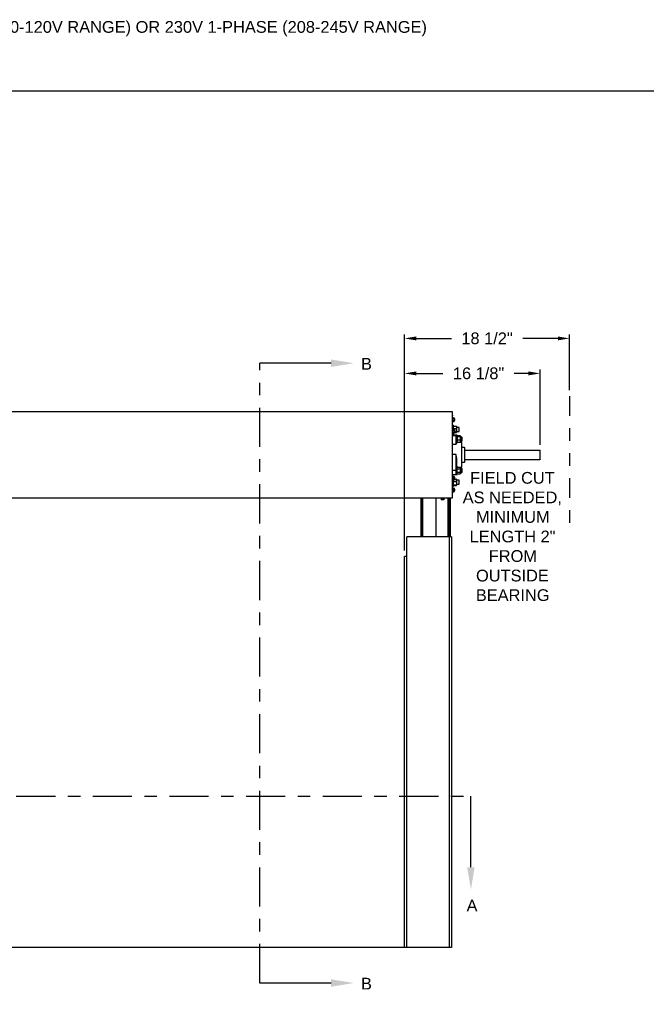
# Model space of a CAD drawing. Header units: inches. Extents: x 170 to 312, y 215 to 248.
# Tile 106 of 256: x 179 to 184, y 240 to 248. Entities that reach past the tile are written whole.
import ezdxf
from ezdxf import colors
from ezdxf.entities.mleader import LeaderData, LeaderLine
from ezdxf.math import Vec2, Vec3

# ---------------------------------------------------------------- set-up
doc = ezdxf.new("R2010")
doc.units = ezdxf.units.IN
doc.header["$LTSCALE"] = 0.25
doc.header["$MEASUREMENT"] = 0
doc.linetypes.add('CENTER', pattern=[2, 1.25, -0.25, 0.25, -0.25])
doc.linetypes.add('PHANTOM2', pattern=[1.25, 0.625, -0.125, 0.125, -0.125, 0.125, -0.125])
for name, color, linetype in [('ANNOTATIONS', 1, 'Continuous'), ('HIDDEN', 6, 'PHANTOM2'), ('MOTOR LH', 7, 'Continuous'), ('SECTION CUTS', 6, 'CENTER')]:
    doc.layers.add(name, color=color, linetype=linetype)
doc.styles.add('ARIAL', font='arial.ttf', dxfattribs={"height": 0.09375})
doc.styles.get("Standard").update_dxf_attribs({"font": 'romans.shx'})
doc.dimstyles.new('STANDARD$0', dxfattribs={"dimtxt": 0.09375, "dimasz": 0.09375, "dimexe": 0.03125, "dimexo": 0.046875, "dimgap": 0.09, "dimtad": 0, "dimtih": 1, "dimtoh": 1, "dimdec": 4, "dimzin": 0, "dimdsep": 46, "dimtxsty": 'ARIAL', "dimcen": 0.09, "dimadec": 0, "dimazin": 0, "dimtfac": 1, "dimtdec": 4, "dimtofl": 0, "dimtmove": 0, "dimatfit": 1, "dimfxl": 1, "dimtolj": 1, "dimtzin": 0, "dimarcsym": 0})

# ---------------------------------------------------------------- blocks, each defined once
blk = doc.blocks.new('*D19')
at = {"layer": 'ANNOTATIONS', "color": 0, "lineweight": -2, "transparency": 16777216}
for p, q in [((182.1158, 243.507), (182.1158, 244.9548)), ((182.2095, 244.9236), (182.423, 244.9236)), ((183.1072, 244.9236), (182.9932, 244.9236)), ((183.201, 244.3538), (183.201, 244.9548))]:
    blk.add_line(p, q, dxfattribs=at)
at = {"layer": 'ANNOTATIONS', "color": 0, "transparency": 16777216}
for points in [[(182.2095, 244.9392), (182.2095, 244.908), (182.1158, 244.9236)], [(183.1072, 244.9392), (183.1072, 244.908), (183.201, 244.9236)]]:
    blk.add_solid(points, dxfattribs=at)
at = {"layer": 'defpoints', "color": 0, "transparency": 16777216}
for p in [(182.1158, 244.9236), (183.201, 244.3069), (182.1158, 243.4601)]:
    blk.add_point(p, dxfattribs=at)
at = {"layer": 'ANNOTATIONS', "color": 0, "transparency": 16777216, "insert": (182.7081, 244.9236), "char_height": 0.09375, "attachment_point": 5, "style": 'ARIAL'}
blk.add_mtext('\\A1;16 1/8"', dxfattribs=at)
blk = doc.blocks.new('*D20')
at = {"layer": 'ANNOTATIONS', "color": 0, "lineweight": -2, "transparency": 16777216}
for p, q in [((182.1158, 243.507), (182.1158, 245.2347)), ((182.2095, 245.2035), (182.4907, 245.2035)), ((183.3421, 245.2035), (183.0609, 245.2035)), ((183.4358, 244.7884), (183.4358, 245.2347))]:
    blk.add_line(p, q, dxfattribs=at)
at = {"layer": 'ANNOTATIONS', "color": 0, "transparency": 16777216}
for points in [[(182.2095, 245.2191), (182.2095, 245.1878), (182.1158, 245.2035)], [(183.3421, 245.2191), (183.3421, 245.1878), (183.4358, 245.2035)]]:
    blk.add_solid(points, dxfattribs=at)
at = {"layer": 'defpoints', "color": 0, "transparency": 16777216}
for p in [(182.1158, 245.2035), (183.4358, 244.7416), (182.1158, 243.4601)]:
    blk.add_point(p, dxfattribs=at)
at = {"layer": 'ANNOTATIONS', "color": 0, "transparency": 16777216, "insert": (182.7758, 245.2035), "char_height": 0.09375, "attachment_point": 5, "style": 'ARIAL'}
blk.add_mtext('\\A1;18 1/2"', dxfattribs=at)

msp = doc.modelspace()

# ---------------------------------------------------------------- linework, layer by layer
at = {"layer": 'defpoints'}
msp.add_lwpolyline([(189.05875, 234.44685), (169.58887, 234.44685), (169.58887, 247.18196), (189.05875, 247.18196)], close=True, dxfattribs=at)
at = {"layer": 'HIDDEN'}
msp.add_line((183.43582, 244.74155), (183.43582, 243.71086), dxfattribs=at)
at = {"layer": 'MOTOR LH'}
for p, q in [((176.73259, 244.61782), (182.49822, 244.61782)), ((182.49822, 244.61635), (176.73259, 244.61635)), ((182.49822, 244.61782), (182.49822, 243.92737)), ((182.49822, 244.5851), (182.49897, 244.5851)), ((182.49897, 243.9601), (182.49897, 244.5851)), ((182.50053, 244.56964), (182.49897, 244.56752)), ((182.49897, 244.54018), (182.50053, 244.53806)), ((182.50053, 244.56964), (182.51153, 244.56964)), ((182.50053, 244.56174), (182.51153, 244.56174)), ((182.50053, 244.54596), (182.51153, 244.54596)), ((182.50053, 244.53806), (182.51153, 244.53806)), ((182.51309, 244.56752), (182.51153, 244.56964)), ((182.51153, 244.53806), (182.51309, 244.54018)), ((182.51309, 244.54018), (182.51309, 244.56752)), ((182.51664, 244.56166), (182.51309, 244.56166)), ((182.51309, 244.54604), (182.51664, 244.54604)), ((182.5185, 244.5598), (182.51664, 244.56166)), ((182.51664, 244.54604), (182.51664, 244.56166)), ((182.51664, 244.54604), (182.5185, 244.5479)), ((182.5185, 244.5479), (182.5185, 244.5598)), ((182.50491, 244.50891), (182.49897, 244.50891)), ((182.50053, 244.47589), (182.49897, 244.47377)), ((182.50053, 244.47589), (182.51153, 244.47589)), ((182.50053, 244.46799), (182.51153, 244.46799)), ((182.50053, 244.45221), (182.51153, 244.45221)), ((182.50491, 244.50891), (182.50491, 244.47589)), ((182.50554, 244.49989), (182.50491, 244.49916)), ((182.50803, 244.50166), (182.52978, 244.50166)), ((182.50803, 244.482), (182.52978, 244.482)), ((182.51309, 244.47377), (182.51153, 244.47589)), ((182.51309, 244.44643), (182.51309, 244.47377)), ((182.51664, 244.46791), (182.51309, 244.46791)), ((182.51309, 244.45229), (182.51664, 244.45229)), ((182.5185, 244.46605), (182.51664, 244.46791)), ((182.51664, 244.45229), (182.51664, 244.46791)), ((182.51664, 244.45229), (182.5185, 244.45415)), ((182.5185, 244.45415), (182.5185, 244.46605)), ((182.5185, 244.45607), (182.52978, 244.45607)), ((182.53291, 244.49916), (182.53228, 244.49989)), ((182.53228, 244.45156), (182.53291, 244.45229)), ((182.53291, 244.49916), (182.53291, 244.45229)), ((182.55217, 244.49135), (182.53291, 244.49135)), ((182.53291, 244.4601), (182.55217, 244.4601)), ((182.55403, 244.48949), (182.55217, 244.49135)), ((182.55217, 244.4601), (182.55217, 244.49135)), ((182.55217, 244.4601), (182.55403, 244.46196)), ((182.55403, 244.46196), (182.55403, 244.48949)), ((182.49897, 244.44643), (182.50053, 244.44431)), ((182.49897, 244.44254), (182.50491, 244.44254)), ((182.52647, 244.42885), (182.49897, 244.42885)), ((182.52647, 244.42396), (182.49897, 244.42396)), ((182.50053, 244.44431), (182.51153, 244.44431)), ((182.50491, 244.44431), (182.50491, 244.44254)), ((182.51153, 244.44431), (182.51309, 244.44643)), ((182.51309, 244.44979), (182.52978, 244.44979)), ((182.52647, 244.42885), (182.52647, 244.35589)), ((182.53616, 244.43079), (182.53022, 244.43079)), ((182.53022, 244.3734), (182.53022, 244.43079)), ((182.53616, 244.37135), (182.53616, 244.43079)), ((182.53714, 244.42217), (182.53616, 244.42104)), ((182.53616, 244.37416), (182.53714, 244.37302)), ((182.56103, 244.42402), (182.53928, 244.42402)), ((182.56103, 244.41588), (182.53928, 244.41588)), ((182.56103, 244.38946), (182.53928, 244.38946)), ((182.56416, 244.42104), (182.56318, 244.42217)), ((182.56318, 244.37302), (182.56416, 244.37416)), ((182.56416, 244.37416), (182.56416, 244.42104)), ((182.57523, 244.41322), (182.56416, 244.41322)), ((182.56416, 244.38197), (182.57523, 244.38197)), ((182.57709, 244.41136), (182.57523, 244.41322)), ((182.57523, 244.38197), (182.57523, 244.41322)), ((182.57523, 244.38197), (182.57709, 244.38383)), ((182.57709, 244.38383), (182.57709, 244.41136)), ((182.49822, 244.3351), (182.49897, 244.3351)), ((182.49897, 244.31166), (182.49822, 244.31166)), ((182.52647, 244.35589), (182.49897, 244.35589)), ((182.57147, 244.37135), (182.53397, 244.37135)), ((182.53397, 244.36971), (182.53397, 244.37135)), ((182.57147, 244.37135), (182.57147, 244.17385)), ((182.57522, 244.1776), (182.57522, 244.3676)), ((182.59459, 244.33022), (182.57522, 244.33022)), ((182.59459, 244.33022), (182.59459, 244.21498)), ((182.59834, 244.21873), (182.59834, 244.32647)), ((182.59834, 244.31087), (183.19706, 244.31087)), ((183.19706, 244.31087), (183.19706, 244.23354)), ((183.20097, 244.23744), (183.20097, 244.30688)), ((182.49822, 244.23354), (182.49897, 244.23354)), ((182.52647, 244.27504), (182.49897, 244.27504)), ((182.52647, 244.27504), (182.52647, 244.11635)), ((182.53022, 244.11441), (182.53022, 244.23647)), ((182.53397, 244.18079), (182.53397, 244.23779)), ((182.57522, 244.21498), (182.59459, 244.21498)), ((183.19706, 244.23354), (182.59834, 244.23354)), ((183.20097, 244.23744), (183.19706, 244.23354)), ((182.49822, 244.2101), (182.49897, 244.2101)), ((182.52647, 244.14837), (182.49897, 244.14837)), ((182.53616, 244.18079), (182.53022, 244.18079)), ((182.53616, 244.11441), (182.53616, 244.18079)), ((182.53882, 244.17413), (182.53616, 244.17104)), ((182.53616, 244.17385), (182.53858, 244.17385)), ((182.53928, 244.17464), (182.53887, 244.17408)), ((182.53928, 244.17464), (182.56103, 244.17464)), ((182.53928, 244.1602), (182.56103, 244.1602)), ((182.56103, 244.17464), (182.56144, 244.17408)), ((182.56416, 244.17104), (182.56149, 244.17413)), ((182.56173, 244.17385), (182.57147, 244.17385)), ((182.56416, 244.17104), (182.56416, 244.12416)), ((182.57523, 244.16322), (182.56416, 244.16322)), ((182.57709, 244.16136), (182.57523, 244.16322)), ((182.57523, 244.13197), (182.57523, 244.16322)), ((182.57709, 244.13383), (182.57709, 244.16136)), ((182.49897, 244.09682), (182.49822, 244.09682)), ((182.49897, 244.09291), (182.49822, 244.09291)), ((182.49822, 244.07729), (182.49897, 244.07729)), ((182.49822, 244.07338), (182.49897, 244.07338)), ((182.49897, 244.11635), (182.52647, 244.11635)), ((182.49995, 244.1001), (182.49897, 244.09877)), ((182.49897, 244.07143), (182.49995, 244.0701)), ((182.50053, 244.10077), (182.5001, 244.09998)), ((182.50053, 244.10077), (182.51153, 244.10077)), ((182.50053, 244.09132), (182.51153, 244.09132)), ((182.50053, 244.07564), (182.51153, 244.07564)), ((182.50053, 244.06942), (182.51153, 244.06942)), ((182.50491, 244.06947), (182.50491, 244.01941)), ((182.50491, 244.0687), (182.50501, 244.06942)), ((182.50803, 244.05886), (182.52978, 244.05886)), ((182.51153, 244.10077), (182.51196, 244.09998)), ((182.51309, 244.09877), (182.51212, 244.1001)), ((182.51212, 244.0701), (182.51309, 244.07143)), ((182.51309, 244.07143), (182.51309, 244.09877)), ((182.51664, 244.09291), (182.51309, 244.09291)), ((182.51309, 244.07729), (182.51664, 244.07729)), ((182.5185, 244.09105), (182.51664, 244.09291)), ((182.51664, 244.07729), (182.51664, 244.09291)), ((182.51664, 244.07729), (182.5185, 244.07915)), ((182.51789, 244.07853), (182.52978, 244.07853)), ((182.5185, 244.07915), (182.5185, 244.09105)), ((182.53022, 244.11441), (182.53616, 244.11441)), ((182.53291, 244.07604), (182.53228, 244.07676)), ((182.53291, 244.07604), (182.53291, 244.02916)), ((182.55217, 244.06947), (182.53291, 244.06947)), ((182.53616, 244.12416), (182.53882, 244.12107)), ((182.53928, 244.13316), (182.56103, 244.13316)), ((182.53928, 244.12056), (182.56103, 244.12056)), ((182.55403, 244.06761), (182.55217, 244.06947)), ((182.55217, 244.03822), (182.55217, 244.06947)), ((182.55403, 244.04008), (182.55403, 244.06761)), ((182.56149, 244.12107), (182.56416, 244.12416)), ((182.56416, 244.13197), (182.57523, 244.13197)), ((182.57523, 244.13197), (182.57709, 244.13383)), ((182.49897, 244.01941), (182.50491, 244.01941)), ((182.49995, 244.00635), (182.49897, 244.00502)), ((182.50053, 244.00702), (182.5001, 244.00623)), ((182.50053, 244.00702), (182.51153, 244.00702)), ((182.50053, 243.99757), (182.51153, 243.99757)), ((182.50053, 243.98189), (182.51153, 243.98189)), ((182.50491, 244.02916), (182.50553, 244.02843)), ((182.50803, 244.03293), (182.52978, 244.03293)), ((182.50803, 244.02667), (182.52978, 244.02667)), ((182.51153, 244.00702), (182.51196, 244.00623)), ((182.51309, 244.00502), (182.51212, 244.00635)), ((182.51309, 243.97768), (182.51309, 244.00502)), ((182.51664, 243.99916), (182.51309, 243.99916)), ((182.51309, 243.98354), (182.51664, 243.98354)), ((182.5185, 243.9973), (182.51664, 243.99916)), ((182.51664, 243.98354), (182.51664, 243.99916)), ((182.51664, 243.98354), (182.5185, 243.9854)), ((182.5185, 243.9854), (182.5185, 243.9973)), ((182.53228, 244.02843), (182.53291, 244.02916)), ((182.53291, 244.03822), (182.55217, 244.03822)), ((182.55217, 244.03822), (182.55403, 244.04008)), ((176.73259, 243.92885), (182.49822, 243.92885)), ((182.49822, 243.92737), (176.73259, 243.92737)), ((182.24823, 243.61635), (182.24823, 243.92737)), ((182.24831, 243.92737), (182.24831, 243.61635)), ((182.24947, 243.61635), (182.24947, 243.92737)), ((182.24955, 243.92737), (182.24955, 243.61635)), ((182.25071, 243.61635), (182.25071, 243.92737)), ((182.25078, 243.92737), (182.25078, 243.61635)), ((182.25193, 243.61635), (182.25193, 243.92737)), ((182.25201, 243.92737), (182.25201, 243.61635)), ((182.25315, 243.61635), (182.25315, 243.92737)), ((182.25323, 243.92737), (182.25323, 243.61635)), ((182.25436, 243.92737), (182.25436, 243.61635)), ((182.2548, 243.61635), (182.2548, 243.92737)), ((182.25518, 243.61635), (182.25518, 243.92737)), ((182.25526, 243.92737), (182.25526, 243.61635)), ((182.2564, 243.61635), (182.2564, 243.92737)), ((182.25648, 243.92737), (182.25648, 243.61635)), ((182.25763, 243.61635), (182.25763, 243.92737)), ((182.2577, 243.92737), (182.2577, 243.61635)), ((182.25886, 243.61635), (182.25886, 243.92737)), ((182.25893, 243.92737), (182.25893, 243.61635)), ((182.2601, 243.61635), (182.2601, 243.92737)), ((182.26018, 243.92737), (182.26018, 243.61635)), ((182.36578, 243.92737), (182.36578, 243.61635)), ((182.40509, 243.92737), (182.40509, 243.9255)), ((182.43509, 243.9255), (182.40509, 243.9255)), ((182.40863, 243.9255), (182.40863, 243.91362)), ((182.43156, 243.91362), (182.40863, 243.91362)), ((182.42009, 243.9255), (182.42009, 243.91362)), ((182.43156, 243.9255), (182.43156, 243.91362)), ((182.43509, 243.9255), (182.43509, 243.92737)), ((182.46547, 243.61635), (182.46547, 243.92737)), ((182.47591, 243.61635), (182.47591, 243.92737)), ((182.48334, 243.61635), (182.48334, 243.92737)), ((182.49822, 243.9601), (182.49897, 243.9601)), ((182.49897, 243.97768), (182.49995, 243.97635)), ((182.50053, 243.97567), (182.51153, 243.97567)), ((182.51212, 243.97635), (182.51309, 243.97768)), ((182.49078, 243.61635), (182.13366, 243.61635)), ((182.13366, 240.33385), (182.13366, 243.61635)), ((182.47291, 243.61635), (182.47291, 240.33385)), ((182.49078, 243.61635), (182.49078, 240.33385)), ((182.13366, 243.4601), (182.11578, 243.4601)), ((182.11578, 240.33385), (182.11578, 243.4601)), ((182.49078, 240.33385), (176.74078, 240.33385))]:
    msp.add_line(p, q, dxfattribs=at)
at = {"layer": 'MOTOR LH', "flags": 128}
for points in [[(182.49822, 244.5919), (182.49849, 244.59053), (182.49897, 244.5851)], [(182.53022, 244.23647), (182.53029, 244.23673), (182.5305, 244.23697), (182.53085, 244.2372), (182.53132, 244.2374), (182.53189, 244.23757), (182.53253, 244.23769), (182.53324, 244.23776), (182.53397, 244.23779)]]:
    msp.add_lwpolyline(points, dxfattribs=at)
at = {"layer": 'MOTOR LH'}
for centre, radius, start, end in [((182.52647, 244.4251), 0.00375, 0, 90), ((182.52674, 244.42047), 0.00349, 5.267444, 94.440988), ((182.53397, 244.3751), 0.00375, 180, 270), ((182.53394, 244.37343), 0.00372, 180.482212, 270.474228), ((182.57147, 244.3676), 0.00375, 0, 90), ((182.59459, 244.32647), 0.00375, 0, 90), ((182.59459, 244.21873), 0.00375, 270, 0), ((182.52741, 244.11031), 0.03807, 85.762955, 91.410059), ((182.57147, 244.1776), 0.00375, 270, 0), ((182.52647, 244.1201), 0.00375, 270, 0)]:
    msp.add_arc(centre, radius, start, end, dxfattribs=at)
for points, knots in [([(182.49897, 244.56569), (182.49921, 244.56686), (182.4995, 244.56821), (182.50041, 244.56947), (182.50053, 244.56964)], [0, 0, 0, 0, 0.87222847, 1, 1, 1, 1]), ([(182.50053, 244.56174), (182.49979, 244.56295), (182.49899, 244.56425), (182.49897, 244.5656), (182.49897, 244.56569)], [0, 0, 0, 0, 0.9320645, 1, 1, 1, 1]), ([(182.49897, 244.55385), (182.49898, 244.55436), (182.49904, 244.55705), (182.49987, 244.55964), (182.50053, 244.56174)], [0, 0, 0, 0, 0.1896638, 1, 1, 1, 1]), ([(182.50053, 244.54596), (182.50029, 244.54662), (182.49939, 244.54916), (182.49915, 244.55186), (182.49897, 244.55385)], [0, 0, 0, 0, 0.26209151, 1, 1, 1, 1]), ([(182.49897, 244.54201), (182.49921, 244.54318), (182.4995, 244.54453), (182.50041, 244.54579), (182.50053, 244.54596)], [0, 0, 0, 0, 0.8722285, 1, 1, 1, 1]), ([(182.50053, 244.53806), (182.49979, 244.53927), (182.49899, 244.54057), (182.49897, 244.54192), (182.49897, 244.54201)], [0, 0, 0, 0, 0.93206447, 1, 1, 1, 1]), ([(182.51309, 244.56569), (182.51285, 244.56686), (182.51257, 244.56821), (182.51165, 244.56947), (182.51153, 244.56964)], [0, 0, 0, 0, 0.87222847, 1, 1, 1, 1]), ([(182.51153, 244.56174), (182.51227, 244.56295), (182.51307, 244.56425), (182.51309, 244.5656), (182.51309, 244.56569)], [0, 0, 0, 0, 0.9320645, 1, 1, 1, 1]), ([(182.51309, 244.55385), (182.51308, 244.55436), (182.51302, 244.55705), (182.5122, 244.55964), (182.51153, 244.56174)], [0, 0, 0, 0, 0.1896638, 1, 1, 1, 1]), ([(182.51153, 244.54596), (182.51177, 244.54662), (182.51267, 244.54916), (182.51292, 244.55186), (182.51309, 244.55385)], [0, 0, 0, 0, 0.26209151, 1, 1, 1, 1]), ([(182.51309, 244.54201), (182.51285, 244.54318), (182.51257, 244.54453), (182.51165, 244.54579), (182.51153, 244.54596)], [0, 0, 0, 0, 0.8722285, 1, 1, 1, 1]), ([(182.51153, 244.53806), (182.51227, 244.53927), (182.51307, 244.54057), (182.51309, 244.54192), (182.51309, 244.54201)], [0, 0, 0, 0, 0.93206447, 1, 1, 1, 1]), ([(182.49897, 244.47194), (182.49921, 244.47311), (182.4995, 244.47446), (182.50041, 244.47572), (182.50053, 244.47589)], [0, 0, 0, 0, 0.87222847, 1, 1, 1, 1]), ([(182.50053, 244.46799), (182.49979, 244.4692), (182.49899, 244.4705), (182.49897, 244.47185), (182.49897, 244.47194)], [0, 0, 0, 0, 0.9320645, 1, 1, 1, 1]), ([(182.49897, 244.4601), (182.49898, 244.46061), (182.49904, 244.4633), (182.49987, 244.46589), (182.50053, 244.46799)], [0, 0, 0, 0, 0.1896638, 1, 1, 1, 1]), ([(182.50053, 244.45221), (182.50029, 244.45287), (182.49939, 244.45541), (182.49915, 244.45811), (182.49897, 244.4601)], [0, 0, 0, 0, 0.26209151, 1, 1, 1, 1]), ([(182.49897, 244.44826), (182.49921, 244.44943), (182.4995, 244.45078), (182.50041, 244.45204), (182.50053, 244.45221)], [0, 0, 0, 0, 0.8722285, 1, 1, 1, 1]), ([(182.50803, 244.50166), (182.50757, 244.50083), (182.50647, 244.49886), (182.5052, 244.49558), (182.50501, 244.49309), (182.50491, 244.49183)], [0, 0, 0, 0, 0.2654599, 0.6280765, 1, 1, 1, 1]), ([(182.50491, 244.49183), (182.50491, 244.49161), (182.50493, 244.49013), (182.50544, 244.48739), (182.50669, 244.48435), (182.5077, 244.48258), (182.50803, 244.482)], [0, 0, 0, 0, 0.06653229, 0.43528257, 0.81455084, 1, 1, 1, 1]), ([(182.50803, 244.50166), (182.50712, 244.50118), (182.50599, 244.50058), (182.50568, 244.49994), (182.50562, 244.49982)], [0, 0, 0, 0, 0.8128857, 1, 1, 1, 1]), ([(182.50592, 244.47589), (182.50628, 244.47722), (182.50684, 244.47931), (182.50772, 244.48129), (182.50803, 244.482)], [0, 0, 0, 0, 0.6414305, 1, 1, 1, 1]), ([(182.51309, 244.47194), (182.51285, 244.47311), (182.51257, 244.47446), (182.51165, 244.47572), (182.51153, 244.47589)], [0, 0, 0, 0, 0.87222847, 1, 1, 1, 1]), ([(182.51153, 244.46799), (182.51227, 244.4692), (182.51307, 244.4705), (182.51309, 244.47185), (182.51309, 244.47194)], [0, 0, 0, 0, 0.9320645, 1, 1, 1, 1]), ([(182.51309, 244.4601), (182.51308, 244.46061), (182.51302, 244.4633), (182.5122, 244.46589), (182.51153, 244.46799)], [0, 0, 0, 0, 0.1896638, 1, 1, 1, 1]), ([(182.51153, 244.45221), (182.51177, 244.45287), (182.51267, 244.45541), (182.51292, 244.45811), (182.51309, 244.4601)], [0, 0, 0, 0, 0.26209151, 1, 1, 1, 1]), ([(182.51309, 244.44826), (182.51285, 244.44943), (182.51257, 244.45078), (182.51165, 244.45204), (182.51153, 244.45221)], [0, 0, 0, 0, 0.8722285, 1, 1, 1, 1]), ([(182.52978, 244.50166), (182.53025, 244.50083), (182.53134, 244.49886), (182.53261, 244.49558), (182.53281, 244.49309), (182.53291, 244.49183)], [0, 0, 0, 0, 0.2654599, 0.6280765, 1, 1, 1, 1]), ([(182.52978, 244.50166), (182.5307, 244.50118), (182.53182, 244.50058), (182.53213, 244.49994), (182.53219, 244.49982)], [0, 0, 0, 0, 0.8128857, 1, 1, 1, 1]), ([(182.53291, 244.49183), (182.5329, 244.49161), (182.53288, 244.49013), (182.53237, 244.48739), (182.53112, 244.48435), (182.53011, 244.48258), (182.52978, 244.482)], [0, 0, 0, 0, 0.0665323, 0.4352826, 0.8145508, 1, 1, 1, 1]), ([(182.53291, 244.46903), (182.53279, 244.47085), (182.53255, 244.47455), (182.53114, 244.47884), (182.53009, 244.48129), (182.52978, 244.482)], [0, 0, 0, 0, 0.4062922, 0.8272698, 1, 1, 1, 1]), ([(182.52978, 244.45607), (182.5306, 244.45808), (182.53227, 244.46219), (182.5329, 244.46667), (182.53291, 244.46897), (182.53291, 244.46903)], [0, 0, 0, 0, 0.4843404, 0.9863256, 1, 1, 1, 1]), ([(182.53291, 244.45293), (182.53286, 244.45322), (182.53278, 244.45366), (182.53235, 244.45423), (182.53176, 244.45482), (182.53103, 244.45534), (182.53025, 244.45581), (182.52994, 244.45598), (182.52978, 244.45607)], [0, 0, 0, 0, 0.2698848, 0.4064301, 0.5397692, 0.8273881, 0.9136675, 1, 1, 1, 1]), ([(182.52978, 244.44979), (182.5306, 244.45027), (182.53227, 244.45127), (182.5329, 244.45235), (182.53291, 244.45291), (182.53291, 244.45293)], [0, 0, 0, 0, 0.48434044, 0.98632564, 1, 1, 1, 1]), ([(182.50053, 244.44431), (182.49979, 244.44552), (182.49899, 244.44682), (182.49897, 244.44817), (182.49897, 244.44826)], [0, 0, 0, 0, 0.93206447, 1, 1, 1, 1]), ([(182.51153, 244.44431), (182.51227, 244.44552), (182.51307, 244.44682), (182.51309, 244.44817), (182.51309, 244.44826)], [0, 0, 0, 0, 0.93206447, 1, 1, 1, 1]), ([(182.53022, 244.3734), (182.53016, 244.37247), (182.52998, 244.36961), (182.52856, 244.36395), (182.52718, 244.35871), (182.52647, 244.35591), (182.52647, 244.35589)], [0, 0, 0, 0, 0.1928027, 0.5934874, 0.997416, 1, 1, 1, 1]), ([(182.53928, 244.42402), (182.53882, 244.42368), (182.53772, 244.42286), (182.53645, 244.4215), (182.53626, 244.42047), (182.53616, 244.41995)], [0, 0, 0, 0, 0.2654599, 0.6280765, 1, 1, 1, 1]), ([(182.53616, 244.41995), (182.53616, 244.41986), (182.53618, 244.41925), (182.53669, 244.41811), (182.53794, 244.41685), (182.53895, 244.41612), (182.53928, 244.41588)], [0, 0, 0, 0, 0.06653229, 0.43528257, 0.81455084, 1, 1, 1, 1]), ([(182.53928, 244.41588), (182.53846, 244.41383), (182.53679, 244.40964), (182.53616, 244.40507), (182.53616, 244.40273), (182.53616, 244.40267)], [0, 0, 0, 0, 0.4843404, 0.9863256, 1, 1, 1, 1]), ([(182.53616, 244.40267), (182.53621, 244.40144), (182.53628, 244.39959), (182.53671, 244.39717), (182.5373, 244.39469), (182.53803, 244.3925), (182.53881, 244.39054), (182.53912, 244.38982), (182.53928, 244.38946)], [0, 0, 0, 0, 0.2698848, 0.4064301, 0.5397692, 0.8273881, 0.9136675, 1, 1, 1, 1]), ([(182.53928, 244.38946), (182.53846, 244.38804), (182.53679, 244.38514), (182.53616, 244.38198), (182.53616, 244.38036), (182.53616, 244.38032)], [0, 0, 0, 0, 0.4843404, 0.9863256, 1, 1, 1, 1]), ([(182.53616, 244.38032), (182.53628, 244.37904), (182.53652, 244.37643), (182.53792, 244.3734), (182.53897, 244.37168), (182.53928, 244.37118)], [0, 0, 0, 0, 0.4062922, 0.8272698, 1, 1, 1, 1]), ([(182.53719, 244.37305), (182.53753, 244.37267), (182.53809, 244.37203), (182.53894, 244.37142), (182.53928, 244.37118)], [0, 0, 0, 0, 0.6067367, 1, 1, 1, 1]), ([(182.56103, 244.42402), (182.5615, 244.42368), (182.56259, 244.42286), (182.56386, 244.4215), (182.56406, 244.42047), (182.56416, 244.41995)], [0, 0, 0, 0, 0.2654599, 0.6280765, 1, 1, 1, 1]), ([(182.56416, 244.41995), (182.56415, 244.41986), (182.56413, 244.41925), (182.56362, 244.41811), (182.56237, 244.41685), (182.56136, 244.41612), (182.56103, 244.41588)], [0, 0, 0, 0, 0.0665323, 0.4352826, 0.8145508, 1, 1, 1, 1]), ([(182.56103, 244.41588), (182.56185, 244.41383), (182.56352, 244.40964), (182.56415, 244.40507), (182.56416, 244.40273), (182.56416, 244.40267)], [0, 0, 0, 0, 0.48434044, 0.98632564, 1, 1, 1, 1]), ([(182.56416, 244.40267), (182.56404, 244.40082), (182.5638, 244.39705), (182.56239, 244.39268), (182.56134, 244.39018), (182.56103, 244.38946)], [0, 0, 0, 0, 0.4062922, 0.8272698, 1, 1, 1, 1]), ([(182.56103, 244.38946), (182.56185, 244.38804), (182.56352, 244.38514), (182.56415, 244.38198), (182.56416, 244.38036), (182.56416, 244.38032)], [0, 0, 0, 0, 0.4843404, 0.9863256, 1, 1, 1, 1]), ([(182.56416, 244.38032), (182.56404, 244.37904), (182.5638, 244.37643), (182.56239, 244.3734), (182.56134, 244.37168), (182.56103, 244.37118)], [0, 0, 0, 0, 0.4062922, 0.8272698, 1, 1, 1, 1]), ([(182.56313, 244.37305), (182.56279, 244.37267), (182.56222, 244.37203), (182.56137, 244.37142), (182.56103, 244.37118)], [0, 0, 0, 0, 0.6067367, 1, 1, 1, 1]), ([(182.52647, 244.35589), (182.52648, 244.35591), (182.52755, 244.35795), (182.5297, 244.36169), (182.53211, 244.36556), (182.53365, 244.36819), (182.53386, 244.3692), (182.53397, 244.36971)], [0, 0, 0, 0, 0.0025387, 0.3060386, 0.6137565, 0.8056097, 1, 1, 1, 1]), ([(183.20097, 244.30688), (183.20083, 244.30702), (183.19953, 244.30836), (183.19822, 244.30969), (183.19706, 244.31087)], [0, 0, 0, 0, 0.1094927, 1, 1, 1, 1]), ([(182.52647, 244.27504), (182.52647, 244.275), (182.52718, 244.26981), (182.52856, 244.25943), (182.52998, 244.24658), (182.53016, 244.23894), (182.53022, 244.23647)], [0, 0, 0, 0, 0.002584, 0.4035277, 0.8071971, 1, 1, 1, 1]), ([(182.53397, 244.23779), (182.53386, 244.24013), (182.53365, 244.24485), (182.53213, 244.25342), (182.52972, 244.26347), (182.52756, 244.27114), (182.52648, 244.275), (182.52647, 244.27504)], [0, 0, 0, 0, 0.1915669, 0.3862441, 0.689533, 0.9974613, 1, 1, 1, 1]), ([(182.53616, 244.16742), (182.53628, 244.16843), (182.53652, 244.17049), (182.53792, 244.17288), (182.53897, 244.17424), (182.53928, 244.17464)], [0, 0, 0, 0, 0.4062922, 0.8272698, 1, 1, 1, 1]), ([(182.53928, 244.1602), (182.53846, 244.16132), (182.53679, 244.16361), (182.53616, 244.16611), (182.53616, 244.16739), (182.53616, 244.16742)], [0, 0, 0, 0, 0.48434044, 0.98632564, 1, 1, 1, 1]), ([(182.53616, 244.14668), (182.53616, 244.14699), (182.53618, 244.14901), (182.53669, 244.1528), (182.53794, 244.15697), (182.53895, 244.1594), (182.53928, 244.1602)], [0, 0, 0, 0, 0.0665323, 0.4352826, 0.8145508, 1, 1, 1, 1]), ([(182.53928, 244.13316), (182.53882, 244.1343), (182.53772, 244.13701), (182.53645, 244.14152), (182.53626, 244.14495), (182.53616, 244.14668)], [0, 0, 0, 0, 0.2654599, 0.6280765, 1, 1, 1, 1]), ([(182.56416, 244.16742), (182.56411, 244.16809), (182.56403, 244.1691), (182.5636, 244.17043), (182.56301, 244.17178), (182.56228, 244.17298), (182.5615, 244.17405), (182.56119, 244.17444), (182.56103, 244.17464)], [0, 0, 0, 0, 0.2698848, 0.4064301, 0.5397692, 0.8273881, 0.9136675, 1, 1, 1, 1]), ([(182.56103, 244.1602), (182.56185, 244.16132), (182.56352, 244.16361), (182.56415, 244.16611), (182.56416, 244.16739), (182.56416, 244.16742)], [0, 0, 0, 0, 0.4843404, 0.9863256, 1, 1, 1, 1]), ([(182.56416, 244.14668), (182.56415, 244.14699), (182.56413, 244.14901), (182.56362, 244.1528), (182.56237, 244.15697), (182.56136, 244.1594), (182.56103, 244.1602)], [0, 0, 0, 0, 0.0665323, 0.4352826, 0.8145508, 1, 1, 1, 1]), ([(182.56103, 244.13316), (182.5615, 244.1343), (182.56259, 244.13701), (182.56386, 244.14152), (182.56406, 244.14495), (182.56416, 244.14668)], [0, 0, 0, 0, 0.2654599, 0.6280765, 1, 1, 1, 1]), ([(182.49897, 244.09605), (182.49921, 244.09745), (182.4995, 244.09907), (182.50041, 244.10058), (182.50053, 244.10077)], [0, 0, 0, 0, 0.87222847, 1, 1, 1, 1]), ([(182.50053, 244.09132), (182.49979, 244.09277), (182.49899, 244.09433), (182.49897, 244.09594), (182.49897, 244.09605)], [0, 0, 0, 0, 0.93206447, 1, 1, 1, 1]), ([(182.50053, 244.09132), (182.50029, 244.09066), (182.49939, 244.08814), (182.49915, 244.08546), (182.49897, 244.08348)], [0, 0, 0, 0, 0.2620915, 1, 1, 1, 1]), ([(182.49897, 244.08348), (182.49898, 244.08297), (182.49904, 244.0803), (182.49987, 244.07773), (182.50053, 244.07564)], [0, 0, 0, 0, 0.1896638, 1, 1, 1, 1]), ([(182.49897, 244.07253), (182.49921, 244.07346), (182.4995, 244.07452), (182.50041, 244.07551), (182.50053, 244.07564)], [0, 0, 0, 0, 0.8722285, 1, 1, 1, 1]), ([(182.50053, 244.06942), (182.49979, 244.07038), (182.49899, 244.0714), (182.49897, 244.07246), (182.49897, 244.07253)], [0, 0, 0, 0, 0.9320645, 1, 1, 1, 1]), ([(182.50803, 244.05886), (182.50721, 244.06039), (182.50554, 244.06351), (182.50491, 244.06691), (182.50491, 244.06865), (182.50491, 244.0687)], [0, 0, 0, 0, 0.4843404, 0.9863256, 1, 1, 1, 1]), ([(182.50803, 244.05886), (182.50757, 244.05776), (182.50647, 244.05517), (182.5052, 244.05084), (182.50501, 244.04756), (182.50491, 244.0459)], [0, 0, 0, 0, 0.2654599, 0.6280765, 1, 1, 1, 1]), ([(182.51309, 244.09605), (182.51285, 244.09745), (182.51257, 244.09907), (182.51165, 244.10058), (182.51153, 244.10077)], [0, 0, 0, 0, 0.8722285, 1, 1, 1, 1]), ([(182.51153, 244.09132), (182.51227, 244.09277), (182.51307, 244.09433), (182.51309, 244.09594), (182.51309, 244.09605)], [0, 0, 0, 0, 0.9320645, 1, 1, 1, 1]), ([(182.51153, 244.09132), (182.51177, 244.09066), (182.51267, 244.08814), (182.51292, 244.08546), (182.51309, 244.08348)], [0, 0, 0, 0, 0.26209151, 1, 1, 1, 1]), ([(182.51309, 244.08348), (182.51308, 244.08297), (182.51302, 244.0803), (182.5122, 244.07773), (182.51153, 244.07564)], [0, 0, 0, 0, 0.18966375, 1, 1, 1, 1]), ([(182.51309, 244.07253), (182.51285, 244.07346), (182.51257, 244.07452), (182.51165, 244.07551), (182.51153, 244.07564)], [0, 0, 0, 0, 0.87222847, 1, 1, 1, 1]), ([(182.51153, 244.06942), (182.51227, 244.07038), (182.51307, 244.0714), (182.51309, 244.07246), (182.51309, 244.07253)], [0, 0, 0, 0, 0.93206447, 1, 1, 1, 1]), ([(182.53291, 244.0687), (182.53279, 244.07007), (182.53255, 244.07288), (182.53114, 244.07614), (182.53009, 244.07799), (182.52978, 244.07853)], [0, 0, 0, 0, 0.4062922, 0.8272698, 1, 1, 1, 1]), ([(182.52978, 244.07853), (182.5307, 244.07805), (182.53182, 244.07745), (182.53214, 244.07681), (182.5322, 244.07669)], [0, 0, 0, 0, 0.81147064, 1, 1, 1, 1]), ([(182.52978, 244.05886), (182.5306, 244.06039), (182.53227, 244.06351), (182.5329, 244.06691), (182.53291, 244.06865), (182.53291, 244.0687)], [0, 0, 0, 0, 0.4843404, 0.9863256, 1, 1, 1, 1]), ([(182.52978, 244.05886), (182.53025, 244.05776), (182.53134, 244.05517), (182.53261, 244.05084), (182.53281, 244.04756), (182.53291, 244.0459)], [0, 0, 0, 0, 0.2654599, 0.6280765, 1, 1, 1, 1]), ([(182.53616, 244.12686), (182.53628, 244.12774), (182.53652, 244.12953), (182.53792, 244.13162), (182.53897, 244.13281), (182.53928, 244.13316)], [0, 0, 0, 0, 0.4062922, 0.8272698, 1, 1, 1, 1]), ([(182.53887, 244.12111), (182.53821, 244.12191), (182.5367, 244.12372), (182.53616, 244.12571), (182.53616, 244.12683), (182.53616, 244.12686)], [0, 0, 0, 0, 0.43289872, 0.9849615, 1, 1, 1, 1]), ([(182.56416, 244.12686), (182.56404, 244.12774), (182.5638, 244.12953), (182.56239, 244.13162), (182.56134, 244.13281), (182.56103, 244.13316)], [0, 0, 0, 0, 0.4062922, 0.8272698, 1, 1, 1, 1]), ([(182.56103, 244.12056), (182.56185, 244.12154), (182.56352, 244.12353), (182.56415, 244.12571), (182.56416, 244.12683), (182.56416, 244.12686)], [0, 0, 0, 0, 0.4843404, 0.9863256, 1, 1, 1, 1]), ([(182.49897, 244.0023), (182.49921, 244.0037), (182.4995, 244.00532), (182.50041, 244.00683), (182.50053, 244.00702)], [0, 0, 0, 0, 0.87222847, 1, 1, 1, 1]), ([(182.50053, 243.99757), (182.49979, 243.99902), (182.49899, 244.00058), (182.49897, 244.00219), (182.49897, 244.0023)], [0, 0, 0, 0, 0.93206447, 1, 1, 1, 1]), ([(182.50053, 243.99757), (182.50029, 243.99691), (182.49939, 243.99439), (182.49915, 243.99171), (182.49897, 243.98973)], [0, 0, 0, 0, 0.2620915, 1, 1, 1, 1]), ([(182.49897, 243.98973), (182.49898, 243.98922), (182.49904, 243.98655), (182.49987, 243.98398), (182.50053, 243.98189)], [0, 0, 0, 0, 0.1896638, 1, 1, 1, 1]), ([(182.49897, 243.97878), (182.49921, 243.97971), (182.4995, 243.98077), (182.50041, 243.98176), (182.50053, 243.98189)], [0, 0, 0, 0, 0.8722285, 1, 1, 1, 1]), ([(182.50053, 243.97567), (182.49979, 243.97663), (182.49899, 243.97765), (182.49897, 243.97871), (182.49897, 243.97878)], [0, 0, 0, 0, 0.9320645, 1, 1, 1, 1]), ([(182.50491, 244.0459), (182.50491, 244.0456), (182.50493, 244.04366), (182.50544, 244.04003), (182.50669, 244.03602), (182.5077, 244.03369), (182.50803, 244.03293)], [0, 0, 0, 0, 0.0665323, 0.4352826, 0.8145508, 1, 1, 1, 1]), ([(182.50491, 244.0298), (182.50503, 244.03024), (182.50527, 244.03113), (182.50667, 244.03217), (182.50772, 244.03276), (182.50803, 244.03293)], [0, 0, 0, 0, 0.4062922, 0.8272698, 1, 1, 1, 1]), ([(182.50803, 244.02667), (182.50712, 244.02715), (182.50599, 244.02774), (182.50568, 244.02838), (182.50562, 244.02851)], [0, 0, 0, 0, 0.8114706, 1, 1, 1, 1]), ([(182.51309, 244.0023), (182.51285, 244.0037), (182.51257, 244.00532), (182.51165, 244.00683), (182.51153, 244.00702)], [0, 0, 0, 0, 0.8722285, 1, 1, 1, 1]), ([(182.51153, 243.99757), (182.51227, 243.99902), (182.51307, 244.00058), (182.51309, 244.00219), (182.51309, 244.0023)], [0, 0, 0, 0, 0.9320645, 1, 1, 1, 1]), ([(182.51153, 243.99757), (182.51177, 243.99691), (182.51267, 243.99439), (182.51292, 243.99171), (182.51309, 243.98973)], [0, 0, 0, 0, 0.2620915, 1, 1, 1, 1]), ([(182.51309, 243.98973), (182.51308, 243.98922), (182.51302, 243.98655), (182.5122, 243.98398), (182.51153, 243.98189)], [0, 0, 0, 0, 0.18966375, 1, 1, 1, 1]), ([(182.51309, 243.97878), (182.51285, 243.97971), (182.51257, 243.98077), (182.51165, 243.98176), (182.51153, 243.98189)], [0, 0, 0, 0, 0.87222847, 1, 1, 1, 1]), ([(182.51153, 243.97567), (182.51227, 243.97663), (182.51307, 243.97765), (182.51309, 243.97871), (182.51309, 243.97878)], [0, 0, 0, 0, 0.93206447, 1, 1, 1, 1]), ([(182.53291, 244.0459), (182.5329, 244.0456), (182.53288, 244.04366), (182.53237, 244.04003), (182.53112, 244.03602), (182.53011, 244.03369), (182.52978, 244.03293)], [0, 0, 0, 0, 0.0665323, 0.4352826, 0.8145508, 1, 1, 1, 1]), ([(182.53291, 244.0298), (182.53279, 244.03024), (182.53255, 244.03113), (182.53114, 244.03217), (182.53009, 244.03276), (182.52978, 244.03293)], [0, 0, 0, 0, 0.40629217, 0.82726977, 1, 1, 1, 1]), ([(182.52978, 244.02667), (182.5306, 244.02715), (182.53227, 244.02814), (182.5329, 244.02923), (182.53291, 244.02978), (182.53291, 244.0298)], [0, 0, 0, 0, 0.4843404, 0.9863256, 1, 1, 1, 1])]:
    msp.add_open_spline(points, degree=3, knots=knots, dxfattribs=at)
at = {"layer": 'SECTION CUTS'}
for p, q in [((180.96011, 240.04927), (180.96011, 245.00513)), ((176.56211, 241.54412), (182.64668, 241.54412))]:
    msp.add_line(p, q, dxfattribs=at)

# ---------------------------------------------------------------- texts
at = {"layer": 'ANNOTATIONS', "insert": (176.77122, 247.74099), "char_height": 0.09375, "width": 6.6097632, "attachment_point": 1, "line_spacing_factor": 0.86134, "style": 'ARIAL'}
msp.add_mtext('990 MOTOR LH - 115V 1-PHASE (110-120V RANGE) OR 230V 1-PHASE (208-245V RANGE)', dxfattribs=at)
at = {"layer": 'ANNOTATIONS', "insert": (182.57412, 244.13537), "char_height": 0.09375, "width": 0.7958378, "attachment_point": 1, "style": 'ARIAL'}
msp.add_mtext('\\pi0.06624;FIELD CUT \\P\\pi0.00709;AS NEEDED, \\P\\pi0.11312;MINIMUM \\P\\pi0.06231;LENGTH 2" \\P\\pi0.21547;FROM \\P\\pi0.11354;OUTSIDE \\P\\pi0.11206;BEARING', dxfattribs=at)
at = {"layer": 'SECTION CUTS', "style": 'ARIAL'}
for s, p in [('B', (181.76813, 244.95344)), ('A', (182.61221, 240.62169)), ('B', (181.76813, 239.99757))]:
    msp.add_text(s, height=0.09375, dxfattribs=at).set_placement(p)

# ---------------------------------------------------------------- dimensions: what is measured, and where the dimension line sits
at = {"layer": 'ANNOTATIONS'}
dim = msp.add_linear_dim(base=(182.11578, 245.20346), p1=(183.43582, 244.74155), p2=(182.11578, 243.4601), text='18 1/2"', dimstyle='STANDARD$0', override={"dimtxsty": 'ARIAL'}, dxfattribs=at)
dim.commit()
dim.dimension.update_dxf_attribs({"geometry": '*D20', "text_midpoint": (182.7758, 245.20346)})
dim = msp.add_linear_dim(base=(182.11578, 244.92358), p1=(183.20097, 244.30688), p2=(182.11578, 243.4601), text='16 1/8"', dimstyle='STANDARD$0', dxfattribs=at)
dim.commit()
dim.dimension.update_dxf_attribs({"geometry": '*D19', "text_midpoint": (182.70811, 244.92358), "dimtype": 160})

# ---------------------------------------------------------------- leaders
at = {"layer": 'SECTION CUTS'}
ml = msp.add_multileader_mtext('Standard', dxfattribs=at)
ml.set_content('', color=256)
ml.set_leader_properties()
ml.build(insert=Vec2(0, 0))
ml.multileader.update_dxf_attribs({"dogleg_length": 0, "arrow_head_size": 0.18})
ctx = ml.context
ctx.base_point, ctx.char_height, ctx.arrow_head_size, ctx.landing_gap_size, ctx.plane_origin, ctx.plane_x_axis, ctx.plane_y_axis = Vec3(180.96011, 245.00513), 0.18, 0.18, 0, Vec3(181.70963, 245.00513), Vec3(0, 1), Vec3(-1, 0)
notes = []
notes.append((ctx, [(0, (1, 1, 0), (180.96011, 245.00513), (1, 0), 0, [(0, [(181.70963, 245.00513)], 0, [])])]))
ctx.mtext.insert, ctx.mtext.text_direction, ctx.mtext.rotation, ctx.mtext.flow_direction = Vec3(180.87011, 245.00513), Vec3(0, 1), 1.5707963, 5
ml = msp.add_multileader_mtext('Standard', dxfattribs=at)
ml.set_content('', color=256)
ml.set_leader_properties()
ml.build(insert=Vec2(0, 0))
ml.multileader.update_dxf_attribs({"dogleg_length": 0, "arrow_head_size": 0.18})
ctx = ml.context
ctx.base_point, ctx.char_height, ctx.arrow_head_size, ctx.landing_gap_size, ctx.plane_origin = Vec3(182.64668, 241.54412), 0.18, 0.18, 0, Vec3(182.64668, 240.7946)
notes.append((ctx, [(0, (1, 1, 0), (182.64668, 241.54412), (1, 0), 0, [(0, [(182.64668, 240.7946)], 0, [])])]))
ctx.mtext.insert, ctx.mtext.flow_direction = Vec3(182.64668, 241.63412), 5
ml = msp.add_multileader_mtext('Standard', dxfattribs=at)
ml.set_content('', color=256)
ml.set_leader_properties()
ml.build(insert=Vec2(0, 0))
ml.multileader.update_dxf_attribs({"dogleg_length": 0, "arrow_head_size": 0.18})
ctx = ml.context
ctx.base_point, ctx.char_height, ctx.arrow_head_size, ctx.landing_gap_size, ctx.plane_origin, ctx.plane_x_axis, ctx.plane_y_axis = Vec3(180.96011, 240.04927), 0.18, 0.18, 0, Vec3(181.70963, 240.04927), Vec3(0, 1), Vec3(-1, 0)
notes.append((ctx, [(0, (1, 1, 0), (180.96011, 240.04927), (1, 0), 0, [(0, [(181.70963, 240.04927)], 0, [])])]))
ctx.mtext.insert, ctx.mtext.text_direction, ctx.mtext.rotation, ctx.mtext.flow_direction = Vec3(180.87011, 240.04927), Vec3(0, 1), 1.5707963, 5
for ctx, leaders in notes:
    for number, flags, end, landing, length, lines in leaders:
        leader = LeaderData()
        leader.index, (leader.has_last_leader_line, leader.has_dogleg_vector, leader.attachment_direction) = number, flags
        leader.last_leader_point, leader.dogleg_vector, leader.dogleg_length = Vec3(end), Vec3(landing), length
        for number, points, colour, breaks in lines:
            line = LeaderLine()
            line.index, line.vertices, line.color, line.breaks = number, Vec3.list(points), colors.encode_raw_color(colour), breaks
            leader.lines.append(line)
        ctx.leaders.append(leader)

doc.saveas('drawing.dxf')
